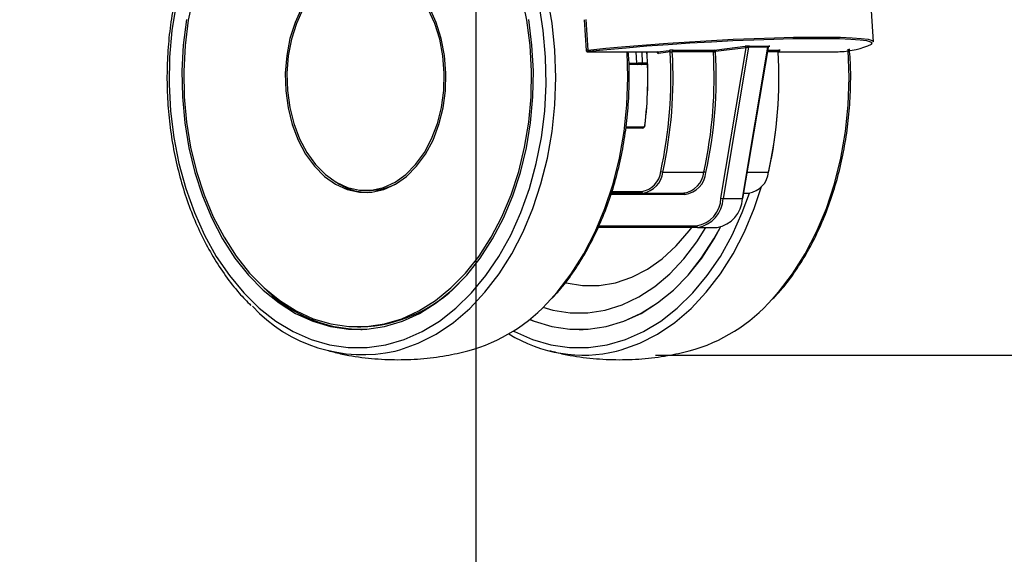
# Model space of a CAD drawing. Header units: millimetres. Extents: x 20 to 26059, y 28 to 17777.
# Tile 75 of 90: x 23346 to 23608, y 1765 to 1907. Entities that reach past the tile are written whole.
import ezdxf

# ---------------------------------------------------------------- set-up
doc = ezdxf.new("R2010")
doc.units = ezdxf.units.MM
doc.header["$LTSCALE"] = 2
doc.layers.add('COMPONENT_GEOMETRY', color=7, linetype='Continuous')
doc.styles.add('SLDTEXTSTYLE0', font='TXT', dxfattribs={"width": 0.75})
doc.dimstyles.new('SLDDIMSTYLE1', dxfattribs={"dimtxt": 150, "dimasz": 6.604, "dimexe": 0, "dimexo": 0.0625, "dimgap": 37.5, "dimtad": 0, "dimtih": 1, "dimtoh": 1, "dimdec": 1, "dimrnd": 1e-09, "dimzin": 12, "dimdsep": 46, "dimtxsty": 'SLDTEXTSTYLE0', "dimsah": 1, "dimcen": 0.09, "dimadec": 0, "dimazin": 3, "dimtfac": 1, "dimtdec": 1, "dimtofl": 0, "dimtmove": 0, "dimatfit": 3, "dimfxl": 1, "dimfrac": 2, "dimtolj": 1, "dimtzin": 12, "dimarcsym": 0})
doc.dimstyles.new('SLDDIMSTYLE2', dxfattribs={"dimtxt": 150, "dimasz": 6.604, "dimexe": 0, "dimexo": 0.0625, "dimgap": 37.5, "dimtad": 0, "dimtih": 1, "dimtoh": 1, "dimdec": 1, "dimrnd": 1e-09, "dimzin": 12, "dimdsep": 46, "dimtxsty": 'SLDTEXTSTYLE0', "dimsah": 1, "dimcen": 0.09, "dimadec": 0, "dimazin": 3, "dimtfac": 1, "dimtdec": 1, "dimtmove": 0, "dimatfit": 0, "dimfxl": 1, "dimfrac": 2, "dimtolj": 1, "dimtzin": 12, "dimarcsym": 0})

# ---------------------------------------------------------------- blocks, each defined once
blk = doc.blocks.new('_D_5')
at = {"layer": 'COMPONENT_GEOMETRY', "color": 7}
for p, q in [((24462.21, 2281.33), (24462.21, 2294.03)), ((22757.04, 2281.33), (24468.56, 2281.33)), ((24187.32, 2265.71), (24141.61, 2265.71)), ((24141.61, 2265.71), (24141.61, 2027.59)), ((24737.11, 2265.71), (24782.81, 2265.71)), ((24782.81, 2265.71), (24782.81, 2027.59)), ((24141.61, 2027.59), (24187.32, 2027.59)), ((24782.81, 2027.59), (24737.11, 2027.59)), ((23826.1, 1818.01), (24468.56, 1818.01)), ((24462.21, 1818.01), (24462.21, 1805.31))]:
    blk.add_line(p, q, dxfattribs=at)
for points in [[(24462.21, 2281.33), (24463.23, 2287.93), (24461.2, 2287.93)], [(24462.21, 1818.01), (24461.2, 1811.41), (24463.23, 1811.41)]]:
    blk.add_solid(points, dxfattribs=at)
at = {"layer": 'COMPONENT_GEOMETRY', "color": 7, "char_height": 150, "attachment_point": 1, "style": 'SLDTEXTSTYLE0'}
for s, insert in [('9.12in', (24187.32, 2220.95)), ('231.7mm', (24025.34, 1996.52))]:
    blk.add_mtext(s, dxfattribs=dict(at, insert=insert))
blk = doc.blocks.new('_D_7')
at = {"layer": 'COMPONENT_GEOMETRY', "color": 7}
for p, q in [((21651.5, 1985.79), (21651.5, 1479.85)), ((23467.5, 1985.79), (23467.5, 1479.85)), ((22203.98, 1702.24), (22158.27, 1702.24)), ((22158.27, 1702.24), (22158.27, 1464.12)), ((22915.02, 1702.24), (22960.72, 1702.24)), ((22960.72, 1702.24), (22960.72, 1464.12)), ((21651.5, 1486.2), (22089.24, 1486.2)), ((23467.5, 1486.2), (23029.76, 1486.2)), ((22158.27, 1464.12), (22203.98, 1464.12)), ((22960.72, 1464.12), (22915.02, 1464.12))]:
    blk.add_line(p, q, dxfattribs=at)
for points in [[(21651.5, 1486.2), (21658.1, 1485.19), (21658.1, 1487.22)], [(23467.5, 1486.2), (23460.89, 1487.22), (23460.89, 1485.19)]]:
    blk.add_solid(points, dxfattribs=at)
at = {"layer": 'COMPONENT_GEOMETRY', "color": 7, "char_height": 150, "attachment_point": 1, "style": 'SLDTEXTSTYLE0'}
for s, insert in [('2\'11.75"', (22203.98, 1657.48)), ('908mm', (22205.75, 1433.05))]:
    blk.add_mtext(s, dxfattribs=dict(at, insert=insert))

msp = doc.modelspace()

# ---------------------------------------------------------------- linework, layer by layer
at = {"color": 7, "linetype": 'Continuous', "lineweight": 25}
for p, q in [((23573.13, 1901.33), (23572.63, 1909.49)), ((23496.31, 1907.18), (23496.81, 1899.01)), ((23496.71, 1907.25), (23497.21, 1899.08)), ((23515.74, 1898.62), (23518.81, 1899)), ((23519.94, 1899.07), (23530.84, 1899.07)), ((23530.84, 1899.07), (23539.02, 1900.1)), ((23539.33, 1899.7), (23531.15, 1898.68)), ((23532.61, 1859.74), (23539.33, 1899.7)), ((23539.93, 1899.87), (23533.17, 1859.65)), ((23538.33, 1859.65), (23545.1, 1899.87)), ((23538.46, 1859.67), (23545.21, 1899.82)), ((23545.1, 1899.87), (23539.93, 1899.87)), ((23540.18, 1900.17), (23545.34, 1900.17)), ((23497.39, 1898.62), (23515.71, 1898.62)), ((23497.41, 1898.62), (23497.39, 1898.62)), ((23497.41, 1898.62), (23515.74, 1898.62)), ((23511.55, 1898.62), (23511.7, 1895.68)), ((23515.71, 1898.62), (23515.71, 1898.62)), ((23519.12, 1898.61), (23516.05, 1898.22)), ((23530.59, 1898.64), (23519.69, 1898.64)), ((23547.93, 1898.62), (23563.3, 1898.62)), ((23563.3, 1898.62), (23563.32, 1898.62)), ((23510.43, 1895.26), (23508.16, 1895.26)), ((23513.02, 1895.26), (23511.37, 1895.26)), ((23511.7, 1895.68), (23512.99, 1895.68)), ((23507.37, 1878.74), (23512.14, 1878.74)), ((23517.16, 1866.69), (23528.06, 1866.69)), ((23438.21, 1861.83), (23439.28, 1861.83)), ((23511.85, 1861.12), (23503.49, 1861.12)), ((23511.85, 1861.12), (23522.75, 1861.12)), ((23533.17, 1859.65), (23538.33, 1859.65)), ((23538.7, 1861.12), (23539.96, 1861.12)), ((23526.4, 1851.99), (23500.01, 1851.99)), ((23526.4, 1851.99), (23531.56, 1851.99)), ((23436.1, 1825.53), (23436.95, 1825.53)), ((23436.95, 1824.85), (23437.24, 1824.85)), ((23494.91, 1824.85), (23496.05, 1824.85))]:
    msp.add_line(p, q, dxfattribs=at)
at = {"color": 8, "linetype": 'Continuous', "lineweight": 25}
for p, q in [((23545.08, 1899.07), (23548.05, 1899.07)), ((23509.99, 1898.62), (23510.15, 1895.66)), ((23515.74, 1898.62), (23515.71, 1898.62)), ((23547.8, 1898.64), (23545.01, 1898.64)), ((23547.95, 1898.62), (23563.32, 1898.62)), ((23508.15, 1895.66), (23510.15, 1895.66)), ((23511.85, 1878.34), (23507.33, 1878.34)), ((23539.64, 1866.69), (23545.27, 1866.69)), ((23523.03, 1860.72), (23503.36, 1860.72)), ((23503.63, 1861.52), (23511.56, 1861.52)), ((23500.18, 1852.39), (23526.11, 1852.39))]:
    msp.add_line(p, q, dxfattribs=at)
at = {"color": 8, "linetype": 'Continuous', "lineweight": 25, "flags": 128}
for points in [[(23446.09, 1819.1), (23447.31, 1819.43), (23452.21, 1821.19), (23456.96, 1823.63), (23461.53, 1826.73), (23465.86, 1830.45), (23469.91, 1834.77), (23473.65, 1839.63), (23477.04, 1845), (23480.05, 1850.82), (23482.65, 1857.03), (23484.8, 1863.58), (23486.51, 1870.4), (23487.73, 1877.43), (23488.47, 1884.59), (23488.72, 1891.83), (23488.47, 1899.06), (23487.73, 1906.23), (23486.51, 1913.25), (23486.11, 1915.03)], [(23387.9, 1911.28), (23386.79, 1904.3), (23386.17, 1897.19), (23386.04, 1890.03), (23386.42, 1882.89), (23387.28, 1875.84), (23388.64, 1868.94), (23390.46, 1862.28), (23392.74, 1855.9), (23395.44, 1849.89), (23398.56, 1844.29), (23402.04, 1839.16), (23405.87, 1834.56), (23409.99, 1830.52), (23414.37, 1827.1), (23418.97, 1824.31), (23423.74, 1822.2), (23428.64, 1820.78), (23433.6, 1820.07), (23438.59, 1820.07), (23443.56, 1820.78), (23448.45, 1822.2), (23453.22, 1824.31), (23457.82, 1827.1), (23462.21, 1830.52), (23466.33, 1834.56), (23470.15, 1839.16), (23473.64, 1844.29), (23476.75, 1849.89), (23479.46, 1855.9), (23481.74, 1862.28), (23483.56, 1868.94), (23484.91, 1875.84), (23485.78, 1882.89), (23486.15, 1890.03), (23486.03, 1897.19), (23485.41, 1904.3), (23484.3, 1911.28)], [(23546.26, 1832.94), (23547.87, 1834.77), (23551.61, 1839.63), (23555, 1845), (23558.01, 1850.82), (23560.61, 1857.03), (23562.76, 1863.58), (23564.46, 1870.4), (23565.69, 1877.43), (23566.43, 1884.59), (23566.68, 1891.83), (23566.43, 1899.06), (23566.41, 1899.38)], [(23487.45, 1832.94), (23489.06, 1834.77), (23492.81, 1839.63), (23496.2, 1845), (23499.2, 1850.82), (23501.8, 1857.03), (23503.96, 1863.58), (23505.66, 1870.4), (23506.88, 1877.43), (23507.62, 1884.59), (23507.87, 1891.83), (23507.65, 1898.62)], [(23504.9, 1819.1), (23506.12, 1819.43), (23511.02, 1821.19), (23515.77, 1823.63), (23520.34, 1826.73), (23524.67, 1830.45), (23528.72, 1834.77), (23532.46, 1839.63), (23535.85, 1845), (23538.86, 1850.82), (23541.45, 1857.03), (23543.39, 1862.81)], [(23477.48, 1824.47), (23477.78, 1824.31), (23482.55, 1822.2), (23487.44, 1820.78), (23492.41, 1820.07), (23497.4, 1820.07), (23502.37, 1820.78), (23507.26, 1822.2), (23512.03, 1824.31), (23516.63, 1827.1), (23521.01, 1830.52), (23525.14, 1834.56), (23528.96, 1839.16), (23532.45, 1844.29), (23535.56, 1849.89), (23538.27, 1855.9), (23540.17, 1861.12)]]:
    msp.add_lwpolyline(points, dxfattribs=at)
at = {"color": 7, "linetype": 'Continuous', "lineweight": 25, "flags": 128}
for points in [[(23392.46, 1913.61), (23391.13, 1907.05), (23390.28, 1900.34), (23389.91, 1893.53), (23390.03, 1886.71), (23390.64, 1879.94), (23391.73, 1873.3), (23393.3, 1866.85), (23395.31, 1860.67), (23397.76, 1854.81), (23400.62, 1849.35), (23403.85, 1844.34), (23407.42, 1839.84), (23411.3, 1835.88), (23415.44, 1832.52), (23419.8, 1829.79), (23424.33, 1827.71), (23428.99, 1826.32), (23433.72, 1825.61), (23438.48, 1825.61), (23443.21, 1826.32), (23447.86, 1827.71), (23452.4, 1829.79), (23456.76, 1832.52), (23460.9, 1835.88), (23464.77, 1839.84), (23468.35, 1844.34), (23471.58, 1849.35), (23474.43, 1854.81), (23476.88, 1860.67), (23478.9, 1866.85), (23480.46, 1873.3), (23481.55, 1879.94), (23482.16, 1886.71), (23482.29, 1893.53), (23481.92, 1900.34), (23481.07, 1907.05), (23479.74, 1913.61)], [(23421.24, 1910.38), (23419.47, 1906.45), (23418.13, 1902.17), (23417.27, 1897.65), (23416.89, 1893), (23417.02, 1888.31), (23417.64, 1883.71), (23418.74, 1879.3), (23420.3, 1875.19), (23422.28, 1871.46), (23424.64, 1868.21), (23427.31, 1865.51), (23430.24, 1863.43), (23433.35, 1862.02), (23436.58, 1861.3), (23439.84, 1861.3), (23443.07, 1862.02), (23446.19, 1863.43), (23449.11, 1865.51), (23451.78, 1868.21), (23454.14, 1871.46), (23456.12, 1875.19), (23457.68, 1879.3), (23458.78, 1883.71), (23459.4, 1888.31), (23459.53, 1893), (23459.16, 1897.65), (23458.29, 1902.17), (23456.95, 1906.45), (23455.18, 1910.38)], [(23421.58, 1910.01), (23419.84, 1906.16), (23418.53, 1901.97), (23417.69, 1897.54), (23417.32, 1892.97), (23417.44, 1888.39), (23418.05, 1883.88), (23419.13, 1879.55), (23420.66, 1875.52), (23422.6, 1871.87), (23424.91, 1868.68), (23427.53, 1866.04), (23430.4, 1864), (23433.45, 1862.61), (23436.61, 1861.91), (23439.81, 1861.91), (23442.97, 1862.61), (23446.03, 1864), (23448.89, 1866.04), (23451.51, 1868.68), (23453.82, 1871.87), (23455.76, 1875.52), (23457.29, 1879.55), (23458.37, 1883.88), (23458.98, 1888.39), (23459.1, 1892.97), (23458.74, 1897.54), (23457.89, 1901.97), (23456.58, 1906.16), (23454.84, 1910.01)], [(23390.65, 1907.21), (23389.79, 1900.43), (23389.42, 1893.55), (23389.54, 1886.65), (23390.16, 1879.81), (23391.27, 1873.1), (23392.85, 1866.58), (23394.88, 1860.34), (23397.36, 1854.42), (23400.24, 1848.91), (23403.51, 1843.84), (23407.12, 1839.29), (23411.04, 1835.29), (23415.22, 1831.9), (23419.63, 1829.13), (23424.21, 1827.03), (23428.91, 1825.62), (23433.69, 1824.91), (23438.5, 1824.91), (23443.28, 1825.62), (23447.99, 1827.03), (23452.57, 1829.13), (23456.97, 1831.9), (23461.16, 1835.29), (23465.08, 1839.29), (23468.69, 1843.84), (23471.95, 1848.91), (23474.84, 1854.42), (23477.31, 1860.34), (23479.35, 1866.58), (23480.93, 1873.1), (23482.03, 1879.81), (23482.65, 1886.65), (23482.77, 1893.55), (23482.4, 1900.43), (23481.54, 1907.21)], [(23497.21, 1899.08), (23502.07, 1899.58), (23507.29, 1900.06), (23512.79, 1900.51), (23518.48, 1900.94), (23524.29, 1901.32), (23530.11, 1901.66), (23535.87, 1901.96), (23541.47, 1902.2), (23546.83, 1902.38), (23551.88, 1902.51), (23556.53, 1902.57), (23560.72, 1902.57), (23564.38, 1902.51), (23567.45, 1902.38), (23569.89, 1902.2), (23571.67, 1901.96), (23572.76, 1901.66), (23573.13, 1901.33)], [(23572.61, 1900.65), (23572.76, 1900.9), (23572.38, 1901.24), (23571.31, 1901.53), (23569.55, 1901.77), (23567.12, 1901.95), (23564.07, 1902.07), (23560.45, 1902.13), (23556.3, 1902.13), (23551.68, 1902.07), (23546.68, 1901.95), (23541.36, 1901.77), (23535.8, 1901.53), (23530.1, 1901.24), (23524.32, 1900.9), (23518.57, 1900.52), (23512.92, 1900.1), (23507.47, 1899.65), (23502.29, 1899.17), (23497.47, 1898.68)], [(23497.47, 1898.68), (23497.38, 1898.67), (23497.3, 1898.66), (23497.25, 1898.65), (23497.23, 1898.64), (23497.24, 1898.63), (23497.27, 1898.62), (23497.33, 1898.62), (23497.41, 1898.62)], [(23538.33, 1859.65), (23538.38, 1859.65), (23538.42, 1859.65), (23538.45, 1859.66), (23538.46, 1859.67), (23538.46, 1859.67)], [(23481.72, 1827.55), (23483.01, 1827.03), (23487.72, 1825.62), (23492.5, 1824.91), (23497.31, 1824.91), (23502.09, 1825.62), (23506.8, 1827.03), (23511.38, 1829.13), (23515.78, 1831.9), (23519.96, 1835.29), (23523.88, 1839.29), (23527.49, 1843.84), (23530.76, 1848.91), (23532.5, 1852.08)], [(23481.74, 1827.56), (23483.02, 1827.05), (23487.72, 1825.64), (23492.5, 1824.93), (23497.31, 1824.93), (23502.09, 1825.64), (23506.79, 1827.05), (23511.37, 1829.15), (23515.77, 1831.91), (23519.96, 1835.31), (23523.87, 1839.31), (23527.48, 1843.86), (23530.75, 1848.92), (23532.48, 1852.08)], [(23485.32, 1830.76), (23487.97, 1830.02), (23492.58, 1829.32), (23497.23, 1829.32), (23501.84, 1830.02), (23506.38, 1831.43), (23510.79, 1833.53), (23515.02, 1836.28), (23519.02, 1839.66), (23522.75, 1843.63), (23526.16, 1848.15), (23528.56, 1851.99)], [(23491.4, 1837.3), (23491.47, 1837.29), (23495.84, 1836.57), (23500.25, 1836.57), (23504.62, 1837.29), (23508.91, 1838.72), (23513.06, 1840.84), (23517.01, 1843.63), (23520.72, 1847.05), (23524.13, 1851.05), (23524.83, 1851.99)]]:
    msp.add_lwpolyline(points, dxfattribs=at)
at = {"color": 8, "linetype": 'Continuous', "lineweight": 25}
for centre, radius, start, end in [((23497.2, 1898), 1.09, 89.8187, 111.3568), ((23563.14, 1922.12), 23.46, 272.6683, 293.8253), ((23516.04, 1898.77), 0.547, 195.9046, 270.5778)]:
    msp.add_arc(centre, radius, start, end, dxfattribs=at)
at = {"color": 7, "linetype": 'Continuous', "lineweight": 25}
for centre, radius, start, end in [((23497.59, 1899.05), 0.386, 174.4963, 251.8472), ((23518.74, 1898.63), 0.383, 356.7015, 79.2694), ((23520.06, 1898.71), 0.382, 108.673, 190.4473), ((23530.96, 1898.71), 0.382, 108.673, 190.4473), ((23530.77, 1898.7), 0.383, 356.7015, 79.2694), ((23538.95, 1899.72), 0.383, 356.7015, 79.2694), ((23540.27, 1899.85), 0.336, 105.2958, 176.7103), ((23545.43, 1899.85), 0.336, 105.2958, 176.7103), ((23548.17, 1898.71), 0.382, 108.673, 190.4473), ((23408.01, 1891.83), 105.17, 352.9951, 3.7002), ((23408.59, 1891.83), 104.6, 352.9951, 3.7204), ((23515.67, 1898.24), 0.383, 356.7015, 79.2694), ((23402.95, 1891.8), 116.37, 347.5972, 3.3515), ((23402.95, 1891.8), 116.93, 347.5972, 3.3533), ((23413.86, 1891.8), 116.93, 347.5972, 3.3533), ((23413.86, 1891.8), 117.5, 347.5972, 3.3533), ((23530.54, 1904.25), 5.61, 270.4499, 276.2282), ((23431.07, 1891.8), 116.93, 347.5972, 3.3533), ((23431.64, 1891.8), 116.37, 347.5972, 3.3515), ((23563.27, 1906.14), 7.52, 270.354, 277.279), ((23510.5, 1895.61), 0.358, 172.2009, 259.0929), ((23511.33, 1895.63), 0.376, 275.7727, 7.1974), ((23511.74, 1879), 0.663, 279.8724, 0.6687), ((23512.2, 1878.39), 0.358, 100.9071, 187.7991), ((23512.41, 1879.17), 0.165, 224.4962, 267.3462), ((23510.71, 1867.38), 5.92, 278.2495, 354.4709), ((23510.95, 1867.29), 6.24, 278.2495, 354.4709), ((23517.2, 1868.22), 1.54, 246.9894, 268.206), ((23521.85, 1867.29), 6.24, 278.2495, 354.4709), ((23522.09, 1867.2), 6.55, 278.2495, 354.4709), ((23528.01, 1865.15), 1.54, 66.9894, 88.206), ((23539.06, 1867.29), 6.24, 278.2495, 354.4709), ((23439.51, 1877.5), 16.3, 235.5662, 267.3083), ((23439.11, 1877.55), 15.73, 270.5986, 300.9238), ((23511.91, 1861.47), 0.358, 172.2009, 259.0929), ((23522.68, 1860.77), 0.358, 352.2009, 79.0929), ((23524.88, 1860.03), 7.74, 279.1246, 357.8566), ((23525.12, 1859.95), 8.06, 279.1246, 357.8566), ((23530.28, 1859.95), 8.06, 279.1246, 357.8566), ((23533.22, 1861.63), 1.98, 252.2493, 268.6599), ((23526.46, 1852.34), 0.358, 172.2009, 259.0929), ((23437.78, 1862.25), 37.41, 223.6911, 269.2472), ((23435.67, 1863.6), 38.09, 271.9283, 316.0261), ((23437.52, 1858.25), 40.07, 222.828, 282.3534), ((23453.31, 1862.99), 45.48, 285.4068, 318.6499), ((23512.11, 1862.99), 45.48, 285.4068, 318.6499), ((23496.07, 1855.5), 37.46, 238.0681, 283.6334)]:
    msp.add_arc(centre, radius, start, end, dxfattribs=at)
for centre, major_axis, ratio, start_param, end_param in [((23539.59, 1900.1), (0.82, 0.053), 0.062498, 0.770903, 2.341699), ((23539.62, 1899.7), (0.425, 0.132), 0.242708, 0.663669, 2.234466), ((23544.76, 1900.1), (0.82, 0.053), 0.062498, 5.483292, 7.054088)]:
    msp.add_ellipse(centre, major_axis=major_axis, ratio=ratio, start_param=start_param, end_param=end_param, dxfattribs=at)
at = {"color": 8, "linetype": 'Continuous', "lineweight": 25}
msp.add_ellipse((23544.78, 1899.7), major_axis=(0.425, 0.132), ratio=0.242708, start_param=6.162738, end_param=6.946855, dxfattribs=at)
at = {"color": 7, "linetype": 'Continuous', "lineweight": 25}
for points, knots in [([(23405.96, 1950.5), (23405.32, 1949.82), (23403.38, 1947.78), (23400.45, 1943.84), (23397.21, 1938.78), (23394.33, 1933.28), (23391.81, 1927.44), (23389.69, 1921.29), (23387.98, 1914.89), (23386.69, 1908.29), (23385.84, 1901.55), (23385.43, 1894.73), (23385.46, 1887.89), (23385.94, 1881.07), (23386.86, 1874.35), (23388.21, 1867.78), (23389.99, 1861.41), (23392.17, 1855.3), (23394.75, 1849.5), (23397.69, 1844.06), (23400.99, 1839.04), (23404.34, 1834.72), (23406.71, 1832.32), (23407.76, 1831.26)], [0, 0, 0, 0, 0.02453, 0.073697, 0.122915, 0.172162, 0.221423, 0.270686, 0.319945, 0.369199, 0.418448, 0.467695, 0.516942, 0.566193, 0.615449, 0.664714, 0.71399, 0.763281, 0.812585, 0.861901, 0.911222, 0.960536, 1, 1, 1, 1]), ([(23496.81, 1899.01), (23496.81, 1899.01), (23496.8, 1898.95), (23496.84, 1898.86), (23496.91, 1898.76), (23496.98, 1898.7), (23497.06, 1898.66), (23497.12, 1898.64), (23497.18, 1898.63), (23497.26, 1898.62), (23497.34, 1898.62), (23497.39, 1898.62)], [0, 0, 0, 0, 0.0060106, 0.164538, 0.2895956, 0.3954621, 0.4873703, 0.5664022, 0.6422185, 0.7587512, 1, 1, 1, 1]), ([(23519.94, 1899.07), (23519.89, 1899.07), (23519.78, 1899.07), (23519.55, 1899.06), (23519.28, 1899.05), (23519.02, 1899.03), (23518.88, 1899.01), (23518.81, 1899)], [0, 0, 0, 0, 0.141217, 0.35591, 0.570606, 0.785303, 1, 1, 1, 1]), ([(23545.21, 1899.81), (23545.21, 1899.84), (23545.22, 1899.9), (23545.27, 1899.98), (23545.33, 1900.05), (23545.39, 1900.1), (23545.44, 1900.12), (23545.46, 1900.12), (23545.46, 1900.12), (23545.46, 1900.12), (23545.46, 1900.12)], [0, 0, 0, 0, 0.134558, 0.352474, 0.534175, 0.68316, 0.793456, 0.883626, 0.985574, 1, 1, 1, 1]), ([(23546.61, 1833.21), (23547.39, 1834.04), (23549.44, 1836.25), (23552.46, 1840.38), (23555.67, 1845.5), (23558.51, 1851.04), (23560.98, 1856.92), (23563.05, 1863.1), (23564.71, 1869.53), (23565.95, 1876.15), (23566.75, 1882.9), (23567.09, 1889.72), (23567.09, 1895.26), (23566.81, 1898.49), (23566.72, 1899.45)], [0, 0, 0, 0, 0.054522, 0.145091, 0.235749, 0.326457, 0.417187, 0.507918, 0.598642, 0.689357, 0.780064, 0.870766, 0.96147, 1, 1, 1, 1]), ([(23547.93, 1898.63), (23547.92, 1898.66), (23547.92, 1898.74), (23547.96, 1898.84), (23548.02, 1898.93), (23548.09, 1898.98), (23548.14, 1899.01), (23548.17, 1899.02), (23548.18, 1899.02), (23548.18, 1899.02), (23548.18, 1899.02)], [0, 0, 0, 0, 0.159769, 0.367448, 0.537454, 0.679942, 0.790969, 0.873671, 0.953533, 1, 1, 1, 1]), ([(23548.07, 1899), (23548.11, 1899.01), (23548.2, 1899.02), (23548.29, 1899.04), (23548.3, 1899.06), (23548.23, 1899.07), (23548.11, 1899.07), (23548.05, 1899.07)], [0, 0, 0, 0, 0.141233, 0.355927, 0.570619, 0.785309, 1, 1, 1, 1]), ([(23487.8, 1833.21), (23488.58, 1834.04), (23490.64, 1836.25), (23493.66, 1840.38), (23496.86, 1845.5), (23499.7, 1851.04), (23502.17, 1856.92), (23504.24, 1863.1), (23505.9, 1869.53), (23507.14, 1876.15), (23507.95, 1882.9), (23508.28, 1889.72), (23508.29, 1894.99), (23508.04, 1897.93), (23507.98, 1898.62)], [0, 0, 0, 0, 0.055134, 0.14672, 0.238396, 0.330122, 0.421872, 0.513622, 0.605365, 0.697098, 0.788823, 0.880544, 0.972266, 1, 1, 1, 1]), ([(23519.12, 1898.61), (23519.16, 1898.61), (23519.22, 1898.62), (23519.36, 1898.63), (23519.49, 1898.64), (23519.61, 1898.64), (23519.66, 1898.64), (23519.69, 1898.64)], [0, 0, 0, 0, 0.2147006, 0.4293996, 0.644095, 0.8587858, 1, 1, 1, 1]), ([(23510.15, 1895.66), (23510.23, 1895.66), (23510.41, 1895.66), (23510.74, 1895.67), (23511.08, 1895.68), (23511.4, 1895.68), (23511.6, 1895.68), (23511.68, 1895.68), (23511.7, 1895.68)], [0, 0, 0, 0, 0.188197, 0.376435, 0.564603, 0.75256, 0.940297, 1, 1, 1, 1]), ([(23511.37, 1895.26), (23511.35, 1895.26), (23511.3, 1895.26), (23511.18, 1895.26), (23510.99, 1895.26), (23510.79, 1895.26), (23510.59, 1895.26), (23510.48, 1895.26), (23510.43, 1895.26)], [0, 0, 0, 0, 0.05968, 0.24734, 0.435244, 0.623412, 0.811708, 1, 1, 1, 1]), ([(23512.29, 1879.05), (23512.28, 1879.01), (23512.26, 1878.92), (23512.21, 1878.81), (23512.16, 1878.75), (23512.14, 1878.74), (23512.14, 1878.74), (23512.14, 1878.74)], [0, 0, 0, 0, 0.214704, 0.435343, 0.651488, 0.88053, 1, 1, 1, 1]), ([(23428.28, 1819.24), (23429.52, 1818.91), (23433.02, 1817.98), (23438.93, 1817.16), (23445.89, 1816.72), (23452.81, 1816.97), (23459.33, 1817.74), (23463.47, 1818.72), (23465.38, 1819.17)], [0, 0, 0, 0, 0.102314, 0.289867, 0.475742, 0.659977, 0.842621, 1, 1, 1, 1]), ([(23487.09, 1819.24), (23488.32, 1818.91), (23491.83, 1817.98), (23497.74, 1817.16), (23504.7, 1816.72), (23511.61, 1816.97), (23518.14, 1817.74), (23522.27, 1818.72), (23524.19, 1819.17)], [0, 0, 0, 0, 0.102314, 0.289867, 0.475742, 0.659977, 0.842621, 1, 1, 1, 1])]:
    msp.add_open_spline(points, degree=3, knots=knots, dxfattribs=at)
at = {"color": 8, "linetype": 'Continuous', "lineweight": 25}
msp.add_open_spline([(23547.8, 1898.64), (23547.83, 1898.64), (23547.88, 1898.64), (23547.92, 1898.64), (23547.92, 1898.63), (23547.91, 1898.63)], degree=3, knots=[0, 0, 0, 0, 0.4237603, 0.8475234, 1, 1, 1, 1], dxfattribs=at)
at = {"layer": 'COMPONENT_GEOMETRY', "color": 7}
msp.add_line((23515.24, 1818.01), (23823.56, 1818.01), dxfattribs=at)

# ---------------------------------------------------------------- dimensions: what is measured, and where the dimension line sits
dim = msp.add_linear_dim(base=(24462.21, 2281.33), p1=(23823.56, 1818.01), p2=(22754.5, 2281.33), angle=90, dimstyle='SLDDIMSTYLE2', dxfattribs=at)
dim.commit()
dim.dimension.update_dxf_attribs({"geometry": '_D_5', "text_midpoint": (24462.21, 2049.67), "dimtype": 160})
dim = msp.add_linear_dim(base=(23467.5, 1486.2), p1=(21651.5, 1988.33), p2=(23467.5, 1988.33), dimstyle='SLDDIMSTYLE1', dxfattribs=at)
dim.commit()
dim.dimension.update_dxf_attribs({"geometry": '_D_7', "text_midpoint": (22559.5, 1486.2), "dimtype": 160})

doc.saveas('drawing.dxf')
